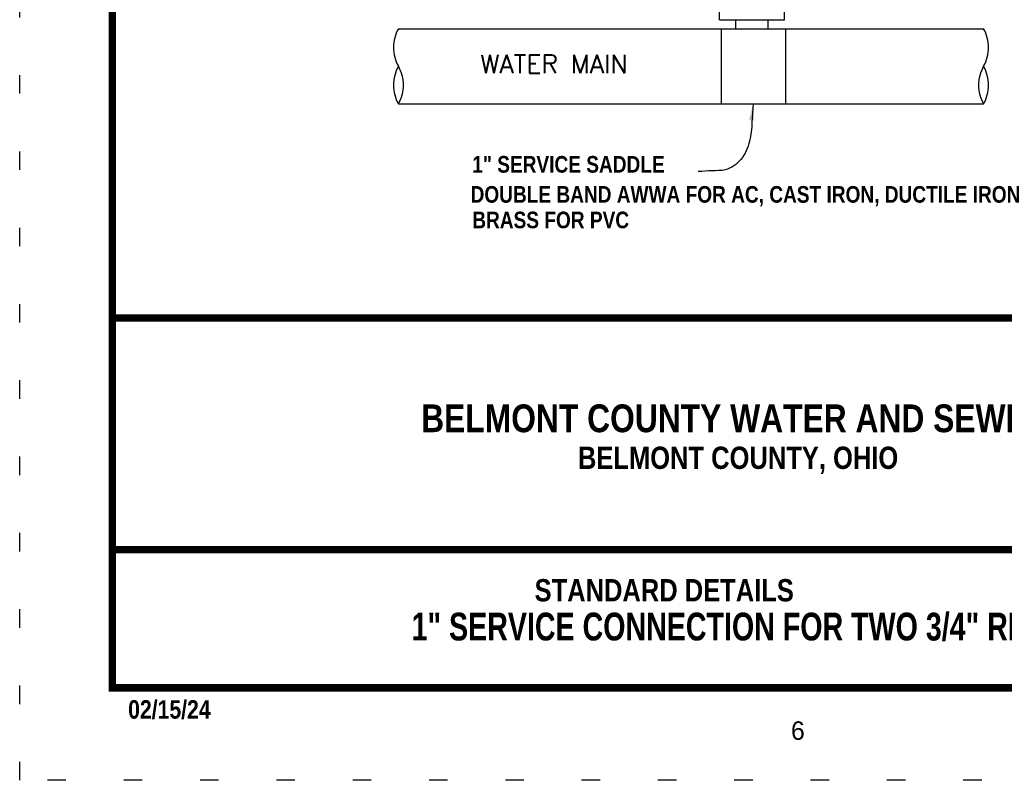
# Model space of a CAD drawing. Extents: x 2370541.5 to 2370550, y 758729 to 758740.
# Tile 1 of 19: x 2370541.5 to 2370546.8, y 758729 to 758733.1. Entities that reach past the tile are written whole.
import ezdxf
from ezdxf.enums import TextEntityAlignment as Align

# ---------------------------------------------------------------- set-up
doc = ezdxf.new("R2010")
doc.units = 0
doc.header["$LTSCALE"] = 100
doc.header["$MEASUREMENT"] = 0
doc.linetypes.add('DOT2', pattern=[0.125, 0, -0.125])
doc.linetypes.add('PHANTOM2', pattern=[1.25, 0.625, -0.125, 0.125, -0.125, 0.125, -0.125])
doc.layers.get('DEFPOINTS').update_dxf_attribs({"linetype": 'CONTINUOUS'})
for name, color, linetype in [('BORDER', 7, 'CONTINUOUS'), ('DETAILS', 2, 'CONTINUOUS'), ('DIMENSIONS', 7, 'CONTINUOUS'), ('P-MATCHLINES', 7, 'CONTINUOUS'), ('PIPE6', 150, 'PHANTOM2'), ('TEXT', 7, 'CONTINUOUS'), ('WATERLINE-NOTES', 7, 'CONTINUOUS')]:
    doc.layers.add(name, color=color, linetype=linetype)
doc.styles.add('ROMANS', font='romans')
doc.styles.add('TECHNICAL', font='techb___.ttf')
doc.dimstyles.get("Standard").update_dxf_attribs({"dimtxt": 0.18, "dimasz": 0.18, "dimexe": 0.18, "dimexo": 0.0625, "dimgap": 0.09, "dimtad": 0, "dimtih": 1, "dimtoh": 1, "dimdec": 4, "dimzin": 0, "dimdsep": 46, "dimtxsty": 'Standard', "dimcen": 0.09, "dimadec": 0, "dimazin": 0, "dimtfac": 1, "dimtdec": 4, "dimtofl": 0, "dimtmove": 0, "dimatfit": 3, "dimfxl": 1, "dimtolj": 1, "dimtzin": 0, "dimarcsym": 0})

msp = doc.modelspace()

# ---------------------------------------------------------------- linework, layer by layer
at = {"layer": 'BORDER', "const_width": 0.04}
msp.add_lwpolyline([(2370541.9976, 758729.464), (2370541.9976, 758739.464), (2370549.4976, 758739.464), (2370549.4976, 758729.464)], close=True, dxfattribs=at)
for points in [[(2370541.9976, 758731.464), (2370549.4976, 758731.464)], [(2370541.9976, 758730.2107), (2370549.4976, 758730.2107)]]:
    msp.add_lwpolyline(points, dxfattribs=at)
at = {"layer": 'DEFPOINTS', "color": 7, "linetype": 'DOT2', "ltscale": 0.025}
msp.add_lwpolyline([(2370541.4976, 758728.964), (2370541.4976, 758739.964), (2370549.9976, 758739.964), (2370549.9976, 758728.964)], close=True, dxfattribs=at)
at = {"layer": 'P-MATCHLINES'}
for p, q in [((2370545.2804, 758733.0763), (2370545.2804, 758733.1212)), ((2370545.2804, 758733.0763), (2370545.6306, 758733.0763)), ((2370545.6306, 758733.0763), (2370545.6306, 758733.1212)), ((2370545.2896, 758733.0277), (2370545.2896, 758732.621)), ((2370545.6374, 758733.0277), (2370545.6374, 758732.621))]:
    msp.add_line(p, q, dxfattribs=at)
for points in [[(2370545.3686, 758733.0277), (2370545.3686, 758733.0763)], [(2370545.5425, 758733.0277), (2370545.5425, 758733.0763)]]:
    msp.add_lwpolyline(points, dxfattribs=at)
at = {"layer": 'PIPE6', "color": 5}
for p, q in [((2370543.5448, 758733.0277), (2370546.7074, 758733.0277)), ((2370543.5448, 758732.621), (2370546.7074, 758732.621))]:
    msp.add_line(p, q, dxfattribs=at)
for centre, start, end in [((2370543.7209, 758732.926), 150, 210), ((2370546.5313, 758732.926), 330, 30), ((2370543.7209, 758732.7227), 150, 210), ((2370543.3687, 758732.7227), 330, 30), ((2370546.8835, 758732.7227), 150, 210), ((2370546.5313, 758732.7227), 330, 30)]:
    msp.add_arc(centre, 0.2033, start, end, dxfattribs=at)

# ---------------------------------------------------------------- texts
at = {"layer": 'DETAILS', "color": 7}
for s, height, style, p in [('WATER MAIN', 0.1, 'ROMANS', (2370543.9872, 758732.7867)), ('1" SERVICE SADDLE', 0.09, 'TECHNICAL', (2370543.9439, 758732.2493)), ('DOUBLE BAND AWWA FOR AC, CAST IRON, DUCTILE IRON', 0.09, 'TECHNICAL', (2370543.9348, 758732.0868)), ('BRASS FOR PVC', 0.09, 'TECHNICAL', (2370543.9439, 758731.9486))]:
    msp.add_text(s, height=height, dxfattribs=dict(at, style=style)).set_placement(p)
at = {"layer": 'TEXT', "color": 7, "style": 'TECHNICAL'}
msp.add_text('BELMONT COUNTY WATER AND SEWER DISTRICT', height=0.15, dxfattribs=at).set_placement((2370547.9048, 758730.9212), align=Align.MIDDLE_RIGHT)
for s, p in [('BELMONT COUNTY, OHIO', (2370544.515, 758730.6476)), ('STANDARD DETAILS', (2370544.2806, 758729.9314))]:
    msp.add_text(s, height=0.120395, dxfattribs=at).set_placement(p)
at = {"layer": 'TEXT', "color": 7, "style": 'TECHNICAL', "width": 0.9}
msp.add_text('1" SERVICE CONNECTION FOR TWO 3/4" RESIDENTS', height=0.15, dxfattribs=at).set_placement((2370547.6116, 758729.7952), align=Align.MIDDLE_RIGHT)
at = {"layer": 'TEXT', "color": 0}
msp.add_text('6', height=0.1, dxfattribs=at).set_placement((2370545.6666, 758729.1827))
at = {"layer": 'WATERLINE-NOTES', "style": 'TECHNICAL'}
msp.add_text('02/15/24', height=0.1, dxfattribs=at).set_placement((2370542.0838, 758729.2973))

# ---------------------------------------------------------------- leaders
at = {"layer": 'DIMENSIONS', "path_type": 1}
msp.add_leader([(2370545.4614, 758732.6214), (2370545.4427, 758732.4195), (2370545.3957, 758732.3209), (2370545.3111, 758732.2645), (2370545.2406, 758732.2598), (2370545.1655, 758732.2551)], dimstyle='Standard', override={"dimscale": 0.5, "dimtxsty": 'TECHNICAL', "dimclrt": 7}, dxfattribs=at)

doc.saveas('drawing.dxf')
